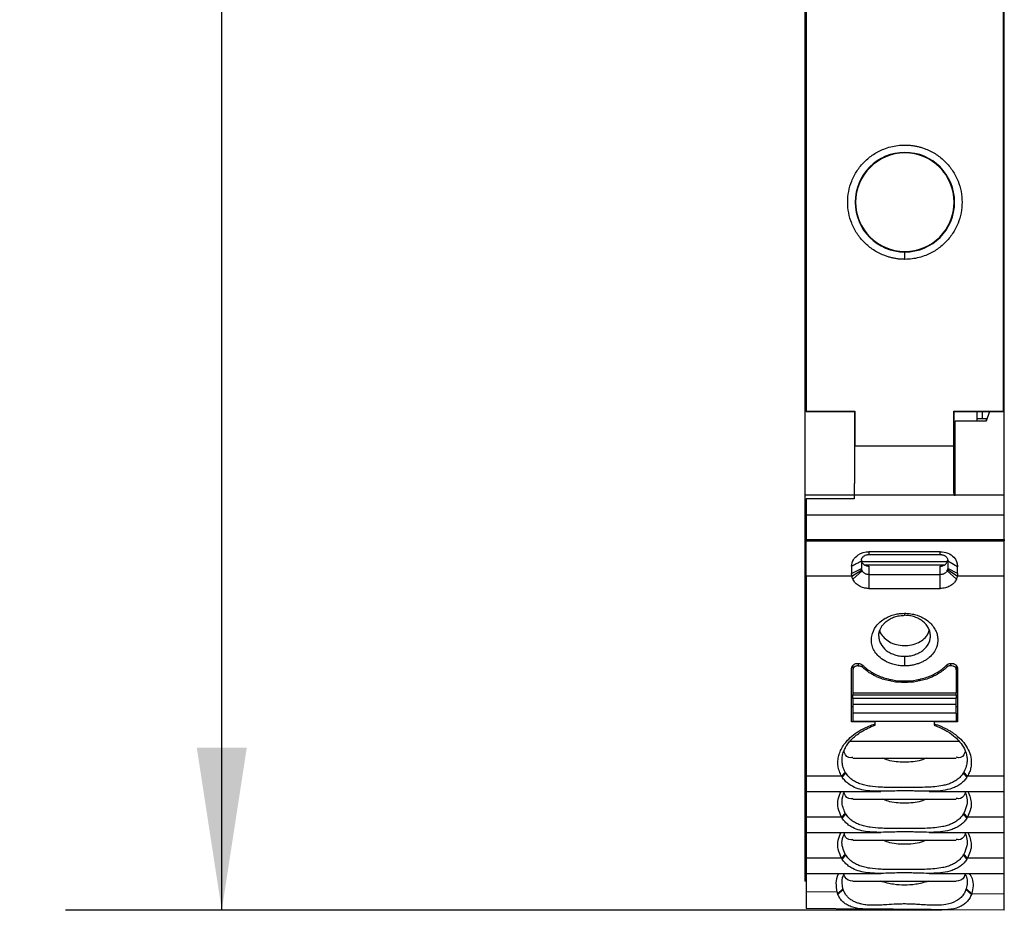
# Model space of a CAD drawing. Header units: millimetres. Extents: x 6 to 543, y 6 to 386.
# Tile 3 of 12: x 178 to 218, y 145 to 181. Entities that reach past the tile are written whole.
import ezdxf

# ---------------------------------------------------------------- set-up
doc = ezdxf.new("R2010")
doc.units = ezdxf.units.MM
doc.header["$LTSCALE"] = 2
doc.layers.add('DIMENSIONS', color=140, linetype='Continuous', lineweight=25)
doc.styles.add('SLDTEXTSTYLE0', font='TXT', dxfattribs={"width": 0.7})
doc.dimstyles.new('SLDDIMSTYLE1', dxfattribs={"dimtxt": 4.316016, "dimasz": 6.604, "dimexe": 0, "dimexo": 0.0625, "dimgap": 1.079004, "dimtad": 0, "dimtih": 1, "dimtoh": 1, "dimrnd": 1e-09, "dimzin": 12, "dimdsep": 46, "dimtxsty": 'SLDTEXTSTYLE0', "dimsah": 1, "dimcen": 0.09, "dimadec": 0, "dimazin": 3, "dimtfac": 1, "dimtofl": 0, "dimtmove": 0, "dimatfit": 3, "dimfxl": 0, "dimfrac": 2, "dimtolj": 1, "dimtzin": 12, "dimarcsym": 0})

# ---------------------------------------------------------------- blocks, each defined once
blk = doc.blocks.new('_D_1')
at = {"layer": 'DIMENSIONS'}
for p, q in [((215.604, 252.252), (180.01, 252.252)), ((186.36, 252.252), (186.36, 214.289)), ((179.947, 206.463), (178.498, 206.463)), ((178.498, 206.463), (178.498, 199.603)), ((192.772, 206.463), (194.222, 206.463)), ((194.222, 206.463), (194.222, 199.603)), ((178.498, 199.603), (179.947, 199.603)), ((194.222, 199.603), (192.772, 199.603)), ((186.36, 144.83), (186.36, 198.637)), ((215.604, 144.83), (180.01, 144.83))]:
    blk.add_line(p, q, dxfattribs=at)
for points in [[(186.36, 252.252), (185.344, 245.648), (187.376, 245.648)], [(186.36, 144.83), (187.376, 151.434), (185.344, 151.434)]]:
    blk.add_solid(points, dxfattribs=at)
at = {"layer": 'DIMENSIONS', "char_height": 4.2333, "attachment_point": 1, "style": 'SLDTEXTSTYLE0'}
for s, insert in [('107.4', (178.152, 212.886)), ('4.23', (179.947, 205.06))]:
    blk.add_mtext(s, dxfattribs=dict(at, insert=insert))

msp = doc.modelspace()

# ---------------------------------------------------------------- linework, layer by layer
for p, q in [((210.101, 208.258), (210.101, 165.094)), ((218.11, 165.094), (218.11, 208.258)), ((210.044, 207.314), (210.044, 165.681)), ((210.067, 165.881), (210.067, 207.414)), ((218.144, 165.881), (218.144, 207.414)), ((214.106, 171.581), (214.106, 171.56)), ((210.044, 165.681), (210.044, 161.681)), ((210.083, 165.881), (210.067, 165.881)), ((218.144, 165.881), (218.128, 165.881)), ((218.144, 165.681), (218.144, 165.881)), ((218.144, 161.681), (218.144, 165.681)), ((210.098, 165.078), (210.101, 165.094)), ((210.098, 165.078), (212.026, 165.078)), ((210.101, 165.094), (212.073, 165.094)), ((212.03, 165.064), (212.026, 165.078)), ((212.068, 165.064), (212.03, 165.064)), ((212.073, 165.094), (212.068, 165.064)), ((212.073, 165.094), (212.073, 163.681)), ((216.088, 165.094), (218.11, 165.094)), ((216.088, 163.681), (216.088, 165.094)), ((216.093, 165.064), (216.088, 165.094)), ((216.131, 165.064), (216.093, 165.064)), ((216.131, 165.064), (216.135, 165.078)), ((216.135, 165.078), (218.113, 165.078)), ((217.044, 164.691), (217.044, 165.078)), ((217.432, 164.79), (217.044, 164.79)), ((217.244, 165.078), (217.244, 164.79)), ((217.545, 165.078), (217.403, 164.691)), ((218.11, 165.094), (218.113, 165.078)), ((217.044, 164.691), (216.144, 164.691)), ((216.144, 161.681), (216.144, 164.691)), ((217.403, 164.691), (217.044, 164.691)), ((216.088, 163.681), (212.073, 163.681)), ((212.056, 161.681), (210.044, 161.681)), ((210.044, 161.681), (210.044, 160.881)), ((212.044, 161.681), (212.044, 161.539)), ((216.106, 161.681), (212.056, 161.681)), ((216.106, 161.681), (216.144, 161.681)), ((218.144, 161.681), (216.144, 161.681)), ((218.144, 160.881), (218.144, 161.681)), ((210.094, 161.539), (210.094, 160.881)), ((212.044, 161.539), (210.094, 161.539)), ((210.044, 160.881), (210.044, 160.781)), ((210.094, 160.881), (210.044, 160.881)), ((210.094, 160.781), (210.044, 160.781)), ((210.044, 160.781), (210.044, 158.983)), ((210.094, 160.881), (218.144, 160.881)), ((210.094, 160.881), (210.094, 159.881)), ((218.144, 159.881), (218.144, 160.881)), ((210.094, 159.881), (218.144, 159.881)), ((210.094, 159.835), (210.094, 159.881)), ((210.094, 159.835), (218.144, 159.835)), ((210.094, 158.392), (210.094, 159.835)), ((218.144, 159.881), (218.144, 159.835)), ((218.144, 158.392), (218.144, 159.835)), ((215.544, 159.388), (212.644, 159.388)), ((212.644, 159.388), (212.644, 159.275)), ((212.644, 159.275), (215.544, 159.275)), ((215.544, 159.275), (215.544, 159.388)), ((210.044, 158.983), (210.044, 151.691)), ((210.094, 158.983), (210.044, 158.983)), ((211.944, 158.798), (211.944, 158.501)), ((212.344, 158.951), (212.344, 158.713)), ((215.829, 158.983), (212.359, 158.983)), ((212.458, 158.862), (215.731, 158.862)), ((212.644, 158.805), (212.644, 158.46)), ((215.544, 158.46), (215.544, 158.805)), ((216.244, 158.781), (215.844, 159.005)), ((215.844, 158.951), (215.844, 158.713)), ((216.244, 158.501), (216.244, 158.781)), ((211.953, 158.392), (210.094, 158.392)), ((210.094, 158.392), (210.094, 150.278)), ((211.944, 158.501), (212.344, 158.706)), ((211.953, 158.392), (212.351, 158.66)), ((212.371, 158.609), (211.992, 158.269)), ((212.344, 158.706), (212.344, 158.713)), ((212.644, 158.46), (212.644, 157.896)), ((212.644, 158.46), (215.544, 158.46)), ((215.544, 157.896), (215.544, 158.46)), ((216.196, 158.269), (215.817, 158.609)), ((216.236, 158.392), (215.837, 158.66)), ((215.844, 158.713), (215.844, 158.706)), ((216.244, 158.501), (215.844, 158.706)), ((218.144, 158.392), (216.236, 158.392)), ((218.144, 150.278), (218.144, 158.392)), ((212.644, 157.896), (215.544, 157.896)), ((214.092, 156.888), (214.095, 156.807)), ((211.994, 154.776), (211.994, 154.592)), ((212.213, 154.852), (212.213, 154.761)), ((212.382, 154.698), (212.382, 154.787)), ((214.094, 155.144), (214.094, 154.753)), ((215.806, 154.787), (215.806, 154.698)), ((215.976, 154.761), (215.976, 154.852)), ((216.194, 154.776), (216.194, 154.592)), ((211.944, 152.484), (211.944, 154.662)), ((211.994, 154.592), (211.994, 153.653)), ((216.194, 154.592), (216.194, 153.653)), ((216.244, 154.662), (216.244, 152.484)), ((211.994, 153.653), (216.194, 153.653)), ((211.994, 153.653), (211.994, 153.574)), ((211.994, 153.574), (216.194, 153.574)), ((211.994, 153.431), (211.994, 153.574)), ((216.194, 153.574), (216.194, 153.653)), ((216.194, 153.574), (216.194, 153.431)), ((216.194, 153.431), (211.994, 153.431)), ((211.994, 153.431), (211.994, 153.179)), ((216.194, 153.179), (211.994, 153.179)), ((211.994, 153.179), (211.994, 152.834)), ((216.194, 153.179), (216.194, 153.431)), ((216.194, 152.834), (216.194, 153.179)), ((211.994, 153.092), (211.944, 153.092)), ((216.194, 152.834), (211.994, 152.834)), ((211.994, 152.834), (211.994, 152.492)), ((216.244, 153.092), (216.194, 153.092)), ((216.194, 152.834), (216.194, 152.492)), ((212.894, 152.484), (211.944, 152.484)), ((216.194, 152.492), (211.994, 152.492)), ((212.894, 152.484), (212.894, 152.492)), ((212.894, 152.403), (212.894, 152.484)), ((212.894, 152.347), (212.894, 152.403)), ((215.294, 152.492), (215.294, 152.484)), ((215.294, 152.484), (215.294, 152.403)), ((216.244, 152.484), (215.294, 152.484)), ((215.294, 152.403), (215.294, 152.347)), ((210.044, 151.691), (210.044, 151.012)), ((210.094, 151.691), (210.044, 151.691)), ((211.876, 151.691), (216.312, 151.691)), ((210.044, 151.012), (210.094, 151.012)), ((210.044, 151.012), (210.044, 150.025)), ((211.993, 151.012), (216.194, 151.012)), ((211.684, 150.442), (211.536, 150.278)), ((211.562, 150.234), (211.709, 150.402)), ((216.479, 150.403), (216.626, 150.234)), ((216.653, 150.278), (216.503, 150.444)), ((210.044, 150.025), (210.044, 149.346)), ((210.094, 150.025), (210.044, 150.025)), ((211.536, 150.278), (210.094, 150.278)), ((210.094, 150.278), (210.094, 149.66)), ((218.144, 150.278), (216.653, 150.278)), ((218.144, 149.66), (218.144, 150.278)), ((210.094, 149.682), (210.094, 148.613)), ((210.094, 149.66), (213.135, 149.66)), ((215.096, 149.66), (218.144, 149.66)), ((218.144, 148.613), (218.144, 149.66)), ((210.044, 149.346), (210.094, 149.346)), ((210.044, 149.346), (210.044, 148.359)), ((211.993, 149.346), (216.194, 149.346)), ((211.684, 148.777), (211.536, 148.613)), ((216.653, 148.613), (216.503, 148.779)), ((211.536, 148.613), (210.094, 148.613)), ((210.094, 148.613), (210.094, 147.995)), ((211.562, 148.569), (211.709, 148.736)), ((216.479, 148.737), (216.626, 148.568)), ((218.144, 148.613), (216.653, 148.613)), ((218.144, 147.995), (218.144, 148.613)), ((210.044, 148.359), (210.044, 147.681)), ((210.094, 148.359), (210.044, 148.359)), ((210.094, 148.017), (210.094, 146.947)), ((210.094, 147.995), (213.135, 147.995)), ((215.096, 147.995), (218.144, 147.995)), ((218.144, 146.947), (218.144, 147.995)), ((210.044, 147.681), (210.094, 147.681)), ((210.044, 147.681), (210.044, 146.694)), ((211.993, 147.681), (216.194, 147.681)), ((211.536, 146.947), (210.094, 146.947)), ((210.094, 146.947), (210.094, 146.329)), ((211.684, 147.111), (211.536, 146.947)), ((211.562, 146.903), (211.709, 147.07)), ((216.479, 147.072), (216.626, 146.903)), ((216.653, 146.947), (216.503, 147.113)), ((218.144, 146.947), (216.653, 146.947)), ((218.144, 146.329), (218.144, 146.947)), ((210.044, 146.694), (210.044, 146.015)), ((210.094, 146.694), (210.044, 146.694)), ((210.094, 146.015), (210.044, 146.015)), ((210.094, 146.329), (213.135, 146.329)), ((210.094, 146.329), (210.094, 145.578)), ((211.995, 146.015), (216.192, 146.015)), ((215.096, 146.329), (218.144, 146.329)), ((218.144, 145.5), (218.144, 146.329)), ((211.35, 145.565), (210.094, 145.578)), ((211.592, 145.707), (211.371, 145.502)), ((211.602, 145.676), (211.384, 145.469)), ((216.807, 145.466), (216.585, 145.677)), ((216.595, 145.709), (216.819, 145.5)), ((216.823, 145.513), (218.144, 145.5)), ((212.52, 144.879), (210.094, 144.9)), ((218.144, 144.83), (215.655, 144.851))]:
    msp.add_line(p, q)
for radius, start, end in [(2.021, 90, 270), (2, 90, 270), (2.021, 270, 90), (2, 270, 90)]:
    msp.add_arc((214.106, 173.581), radius, start, end)
msp.add_ellipse((212.056, 163.681), major_axis=(0, 2), ratio=0.008727, start_param=4.712389, end_param=5.475984)
for points, knots in [([(214.106, 171.26), (214.057, 171.261), (213.959, 171.263), (213.814, 171.277), (213.67, 171.3), (213.529, 171.331), (213.388, 171.372), (213.148, 171.459), (212.822, 171.627), (212.453, 171.929), (212.151, 172.298), (211.939, 172.71), (211.811, 173.144), (211.771, 173.581), (211.811, 174.019), (211.938, 174.452), (212.151, 174.865), (212.453, 175.234), (212.822, 175.536), (213.191, 175.726), (213.527, 175.835), (213.814, 175.892), (214.008, 175.899), (214.106, 175.902)], [0, 0, 0, 0, 0.0201449, 0.0401343, 0.0600475, 0.0799647, 0.0999661, 0.1201308, 0.1850753, 0.2500933, 0.3150378, 0.3800559, 0.4400059, 0.5000289, 0.559979, 0.6200019, 0.6849464, 0.7499644, 0.8149089, 0.879927, 0.9200424, 0.9598528, 1, 1, 1, 1]), ([(214.106, 175.902), (214.154, 175.902), (214.252, 175.9), (214.397, 175.886), (214.541, 175.863), (214.682, 175.831), (214.823, 175.791), (215.063, 175.704), (215.389, 175.536), (215.758, 175.234), (216.06, 174.865), (216.273, 174.453), (216.4, 174.019), (216.44, 173.582), (216.4, 173.144), (216.273, 172.711), (216.06, 172.298), (215.758, 171.929), (215.389, 171.627), (215.02, 171.436), (214.684, 171.327), (214.397, 171.271), (214.203, 171.264), (214.106, 171.26)], [0, 0, 0, 0, 0.020145, 0.040134, 0.060047, 0.079965, 0.099966, 0.120131, 0.185075, 0.250093, 0.315038, 0.380056, 0.440006, 0.500029, 0.559979, 0.620002, 0.684946, 0.749964, 0.814909, 0.879927, 0.920042, 0.959853, 1, 1, 1, 1]), ([(214.106, 171.26), (214.106, 171.339), (214.106, 171.415), (214.106, 171.527), (214.106, 171.559), (214.106, 171.56)], [0, 0, 0, 0, 0.5, 0.5, 1, 1, 1, 1]), ([(210.098, 165.078), (210.098, 165.113), (210.097, 165.184), (210.097, 165.283), (210.096, 165.375), (210.095, 165.459), (210.094, 165.537), (210.093, 165.608), (210.091, 165.687), (210.09, 165.767), (210.088, 165.833), (210.086, 165.874), (210.084, 165.879), (210.083, 165.881)], [0, 0, 0, 0, 0.072127, 0.143546, 0.214543, 0.285405, 0.356424, 0.427888, 0.500081, 0.625786, 0.749973, 0.874194, 1, 1, 1, 1]), ([(218.113, 165.078), (218.113, 165.113), (218.114, 165.184), (218.114, 165.283), (218.115, 165.375), (218.116, 165.459), (218.117, 165.537), (218.118, 165.608), (218.12, 165.687), (218.121, 165.767), (218.123, 165.833), (218.125, 165.874), (218.127, 165.879), (218.128, 165.881)], [0, 0, 0, 0, 0.072127, 0.143546, 0.214543, 0.285405, 0.356424, 0.427888, 0.500081, 0.625786, 0.749973, 0.874194, 1, 1, 1, 1]), ([(216.093, 165.064), (216.093, 165.029), (216.092, 164.958), (216.091, 164.843), (216.091, 164.724), (216.09, 164.6), (216.09, 164.474), (216.089, 164.344), (216.089, 164.213), (216.088, 164.08), (216.088, 163.947), (216.088, 163.814), (216.088, 163.726), (216.088, 163.681)], [0, 0, 0, 0, 0.095173, 0.189493, 0.28296, 0.375575, 0.467336, 0.558245, 0.648302, 0.737505, 0.825856, 0.913354, 1, 1, 1, 1]), ([(217.403, 164.691), (217.409, 164.707), (217.421, 164.737), (217.428, 164.77), (217.427, 164.788), (217.421, 164.789), (217.418, 164.789)], [0, 0, 0, 0, 0.277272, 0.544021, 0.806088, 1, 1, 1, 1]), ([(212.056, 161.681), (212.056, 161.682), (212.057, 161.684), (212.058, 161.698), (212.059, 161.721), (212.06, 161.751), (212.061, 161.789), (212.062, 161.834), (212.063, 161.886), (212.064, 161.943), (212.065, 162.006), (212.065, 162.074), (212.066, 162.146), (212.067, 162.222), (212.068, 162.302), (212.068, 162.384), (212.069, 162.468), (212.069, 162.554), (212.07, 162.642), (212.07, 162.731), (212.071, 162.82), (212.071, 162.91), (212.072, 162.999), (212.072, 163.088), (212.072, 163.177), (212.072, 163.264), (212.073, 163.351), (212.073, 163.436), (212.073, 163.519), (212.073, 163.601), (212.073, 163.655), (212.073, 163.681)], [0, 0, 0, 0, 0.043578, 0.0865063, 0.1287851, 0.1704143, 0.2113939, 0.2517238, 0.2914041, 0.3304348, 0.3688158, 0.4065472, 0.4436289, 0.4800609, 0.5158432, 0.5509759, 0.5854589, 0.6192922, 0.6524757, 0.6850096, 0.7168937, 0.7481282, 0.7787129, 0.8086478, 0.8379331, 0.8665686, 0.8945544, 0.9218904, 0.9485767, 0.9746132, 1, 1, 1, 1]), ([(216.106, 161.681), (216.105, 161.682), (216.104, 161.684), (216.103, 161.698), (216.102, 161.721), (216.101, 161.751), (216.1, 161.789), (216.099, 161.834), (216.098, 161.886), (216.097, 161.943), (216.096, 162.006), (216.096, 162.074), (216.095, 162.146), (216.094, 162.222), (216.093, 162.302), (216.093, 162.384), (216.092, 162.468), (216.092, 162.554), (216.091, 162.642), (216.091, 162.731), (216.09, 162.82), (216.09, 162.91), (216.089, 162.999), (216.089, 163.088), (216.089, 163.177), (216.089, 163.264), (216.088, 163.351), (216.088, 163.436), (216.088, 163.519), (216.088, 163.601), (216.088, 163.655), (216.088, 163.681)], [0, 0, 0, 0, 0.043578, 0.086506, 0.128785, 0.170414, 0.211394, 0.251724, 0.291404, 0.330435, 0.368816, 0.406547, 0.443629, 0.480061, 0.515843, 0.550976, 0.585459, 0.619292, 0.652476, 0.68501, 0.716894, 0.748128, 0.778713, 0.808648, 0.837933, 0.866569, 0.894554, 0.92189, 0.948577, 0.974613, 1, 1, 1, 1]), ([(211.944, 158.798), (211.944, 158.974), (212.12, 159.28), (212.487, 159.388), (212.644, 159.388)], [0, 0, 0, 0, 0.897598, 1.570797, 1.570797, 1.570797, 1.570797]), ([(212.344, 159.052), (212.345, 159.065), (212.347, 159.09), (212.36, 159.126), (212.38, 159.158), (212.403, 159.185), (212.439, 159.216), (212.493, 159.247), (212.567, 159.27), (212.619, 159.273), (212.644, 159.275)], [0, 0, 0, 0, 0.1140649, 0.2219556, 0.3228364, 0.4158347, 0.5002428, 0.6745462, 0.8416585, 1, 1, 1, 1]), ([(215.544, 159.388), (215.754, 159.388), (216.116, 159.24), (216.244, 158.93), (216.244, 158.798), (216.244, 158.792), (216.244, 158.786), (216.244, 158.781)], [-1.599882, -1.599882, -1.599882, -1.599882, -0.702284, -0.029086, -0.029086, -0.029086, 0, 0, 0, 0]), ([(215.544, 159.275), (215.559, 159.274), (215.589, 159.273), (215.633, 159.265), (215.675, 159.253), (215.713, 159.236), (215.766, 159.206), (215.828, 159.146), (215.838, 159.086), (215.844, 159.052)], [0, 0, 0, 0, 0.094727, 0.189105, 0.282999, 0.376183, 0.468431, 0.708614, 1, 1, 1, 1]), ([(212.344, 159.005), (212.316, 158.99), (212.244, 158.951), (212.111, 158.883), (212.005, 158.829), (211.944, 158.798)], [0, 0, 0, 0, 0.208638, 0.541958, 1, 1, 1, 1]), ([(212.344, 159.058), (212.345, 159.043), (212.347, 159.013), (212.361, 158.969), (212.378, 158.942), (212.386, 158.929)], [0, 0, 0, 0, 0.335172, 0.664885, 1, 1, 1, 1]), ([(212.344, 159.052), (212.344, 159.045), (212.344, 159.031), (212.344, 159.014), (212.344, 159.005)], [0, 0, 0, 0, 0.471084, 1, 1, 1, 1]), ([(212.386, 158.929), (212.396, 158.916), (212.416, 158.891), (212.454, 158.86), (212.497, 158.836), (212.545, 158.818), (212.594, 158.807), (212.628, 158.805), (212.644, 158.805)], [0, 0, 0, 0, 0.172575, 0.342779, 0.510617, 0.676095, 0.839221, 1, 1, 1, 1]), ([(215.544, 158.805), (215.561, 158.805), (215.594, 158.807), (215.644, 158.818), (215.691, 158.836), (215.734, 158.86), (215.773, 158.891), (215.792, 158.916), (215.802, 158.929)], [0, 0, 0, 0, 0.160779, 0.323905, 0.489383, 0.657221, 0.827425, 1, 1, 1, 1]), ([(215.802, 158.929), (215.811, 158.942), (215.827, 158.969), (215.842, 159.013), (215.843, 159.043), (215.844, 159.058)], [0, 0, 0, 0, 0.335115, 0.664828, 1, 1, 1, 1]), ([(215.844, 159.052), (215.844, 159.045), (215.844, 159.031), (215.844, 159.014), (215.844, 159.005)], [0, 0, 0, 0, 0.469397, 1, 1, 1, 1]), ([(211.953, 158.392), (211.947, 158.422), (211.944, 158.453), (211.944, 158.484), (211.944, 158.489), (211.944, 158.495), (211.944, 158.501)], [-1.5998835, -1.5998835, -1.5998835, -1.5998835, -1.4432162, -1.4432162, -1.4432162, -1.414129, -1.414129, -1.414129, -1.414129]), ([(211.992, 158.269), (211.984, 158.289), (211.967, 158.329), (211.957, 158.371), (211.953, 158.392)], [0, 0, 0, 0, 0.500001, 1, 1, 1, 1]), ([(212.644, 158.46), (212.628, 158.461), (212.595, 158.462), (212.547, 158.472), (212.502, 158.489), (212.454, 158.515), (212.416, 158.547), (212.388, 158.581), (212.377, 158.599), (212.371, 158.609)], [0, 0, 0, 0, 0.1426524, 0.2856186, 0.4286459, 0.5716558, 0.7857046, 0.8918325, 1, 1, 1, 1]), ([(215.817, 158.609), (215.815, 158.604), (215.805, 158.587), (215.78, 158.554), (215.74, 158.519), (215.693, 158.492), (215.646, 158.473), (215.596, 158.462), (215.561, 158.461), (215.544, 158.46)], [0, 0, 0, 0, 0.053554, 0.199955, 0.399825, 0.549928, 0.700115, 0.850214, 1, 1, 1, 1]), ([(216.236, 158.392), (216.231, 158.371), (216.222, 158.329), (216.205, 158.289), (216.196, 158.269)], [0, 0, 0, 0, 0.499999, 1, 1, 1, 1]), ([(216.244, 158.501), (216.244, 158.495), (216.244, 158.489), (216.244, 158.484), (216.244, 158.453), (216.241, 158.422), (216.236, 158.392)], [-1.5998821, -1.5998821, -1.5998821, -1.5998821, -1.5707963, -1.5707963, -1.5707963, -1.4141289, -1.4141289, -1.4141289, -1.4141289]), ([(212.644, 157.896), (212.621, 157.897), (212.575, 157.898), (212.505, 157.908), (212.425, 157.925), (212.337, 157.954), (212.217, 158.012), (212.083, 158.11), (212.023, 158.216), (211.992, 158.269)], [0, 0, 0, 0, 0.082364, 0.165955, 0.251626, 0.378679, 0.503333, 0.74949, 1, 1, 1, 1]), ([(216.196, 158.269), (216.185, 158.247), (216.163, 158.203), (216.119, 158.143), (216.068, 158.089), (216.008, 158.04), (215.937, 157.995), (215.851, 157.954), (215.752, 157.922), (215.649, 157.9), (215.579, 157.897), (215.544, 157.896)], [0, 0, 0, 0, 0.102326, 0.201733, 0.299683, 0.397709, 0.497336, 0.621777, 0.748773, 0.876201, 1, 1, 1, 1]), ([(214.094, 154.753), (214.058, 154.754), (213.986, 154.755), (213.879, 154.765), (213.774, 154.782), (213.67, 154.805), (213.552, 154.839), (213.422, 154.889), (213.239, 154.982), (213.048, 155.121), (212.882, 155.318), (212.782, 155.525), (212.738, 155.741), (212.752, 156.031), (212.91, 156.381), (213.215, 156.644), (213.493, 156.78), (213.691, 156.842), (213.892, 156.881), (214.025, 156.886), (214.092, 156.888)], [0, 0, 0, 0, 0.025549, 0.050896, 0.076208, 0.101651, 0.12739, 0.165648, 0.204371, 0.28246, 0.350406, 0.417902, 0.482179, 0.54691, 0.676437, 0.803253, 0.854339, 0.905611, 0.95304, 1, 1, 1, 1]), ([(213.044, 155.967), (213.045, 155.995), (213.047, 156.049), (213.062, 156.126), (213.083, 156.196), (213.11, 156.259), (213.139, 156.316), (213.171, 156.365), (213.202, 156.408), (213.232, 156.445), (213.261, 156.476), (213.286, 156.501), (213.308, 156.521), (213.325, 156.537), (213.338, 156.548), (213.347, 156.555), (213.399, 156.597), (213.507, 156.668), (213.69, 156.747), (213.863, 156.789), (214, 156.805), (214.069, 156.806), (214.095, 156.807)], [0, 0, 0, 0, 0.064223, 0.123773, 0.178883, 0.229706, 0.27628, 0.318445, 0.356201, 0.38956, 0.418532, 0.443125, 0.463345, 0.479197, 0.490685, 0.49781, 0.500574, 0.625463, 0.750395, 0.875022, 0.952825, 1, 1, 1, 1]), ([(214.092, 156.888), (214.126, 156.888), (214.196, 156.887), (214.299, 156.877), (214.402, 156.86), (214.504, 156.837), (214.616, 156.804), (214.737, 156.759), (214.905, 156.674), (215.084, 156.55), (215.248, 156.378), (215.353, 156.207), (215.417, 156.036), (215.46, 155.8), (215.418, 155.536), (215.277, 155.276), (215.129, 155.118), (214.985, 155.009), (214.865, 154.938), (214.739, 154.877), (214.598, 154.825), (214.441, 154.785), (214.269, 154.758), (214.153, 154.755), (214.094, 154.753)], [0, 0, 0, 0, 0.024504, 0.048993, 0.073619, 0.09853, 0.123868, 0.157653, 0.192448, 0.263825, 0.323009, 0.381841, 0.43092, 0.48075, 0.594299, 0.664403, 0.735788, 0.771125, 0.807233, 0.842301, 0.876457, 0.917668, 0.958612, 1, 1, 1, 1]), ([(214.094, 155.144), (214.163, 155.144), (214.232, 155.149), (214.367, 155.17), (214.433, 155.186), (214.56, 155.227), (214.621, 155.252), (214.735, 155.312), (214.788, 155.346), (214.935, 155.461), (215.012, 155.551), (215.091, 155.7), (215.111, 155.752), (215.137, 155.858), (215.144, 155.912), (215.144, 156.02), (215.137, 156.075), (215.111, 156.182), (215.091, 156.234), (215.013, 156.386), (214.935, 156.48), (214.79, 156.597), (214.736, 156.632), (214.622, 156.694), (214.561, 156.72), (214.434, 156.763), (214.368, 156.779), (214.233, 156.801), (214.164, 156.807), (214.095, 156.807)], [0.5, 0.5, 0.5, 0.5, 0.53125, 0.53125, 0.5625, 0.5625, 0.59375, 0.59375, 0.625, 0.625, 0.6875, 0.6875, 0.71875, 0.71875, 0.75, 0.75, 0.78125, 0.78125, 0.8125, 0.8125, 0.875, 0.875, 0.90625, 0.90625, 0.9375, 0.9375, 0.96875, 0.96875, 1, 1, 1, 1]), ([(213.084, 156.184), (213.086, 156.176), (213.101, 156.087), (213.213, 155.937), (213.416, 155.755), (213.685, 155.63), (213.989, 155.571), (214.302, 155.583), (214.597, 155.664), (214.846, 155.809), (215.026, 155.989), (215.078, 156.128), (215.102, 156.19)], [0, 0, 0, 0, 0.010991, 0.125186, 0.235556, 0.348923, 0.462283, 0.572603, 0.68672, 0.798466, 0.910264, 1, 1, 1, 1]), ([(213.044, 155.967), (213.044, 155.967), (213.044, 155.966), (213.044, 155.911), (213.051, 155.857), (213.078, 155.751), (213.098, 155.7), (213.177, 155.55), (213.255, 155.459), (213.4, 155.346), (213.453, 155.312), (213.568, 155.252), (213.629, 155.227), (213.755, 155.186), (213.821, 155.17), (213.957, 155.149), (214.025, 155.144), (214.094, 155.144)], [0, 0, 0, 0, 0.0002474, 0.0002474, 0.0314974, 0.0314974, 0.0627474, 0.0627474, 0.1252474, 0.1252474, 0.1564974, 0.1564974, 0.1877474, 0.1877474, 0.2189974, 0.2189974, 0.2502474, 0.2502474, 0.2502474, 0.2502474]), ([(211.944, 154.662), (211.945, 154.675), (211.947, 154.702), (211.964, 154.74), (211.994, 154.78), (212.042, 154.819), (212.112, 154.847), (212.19, 154.858), (212.267, 154.849), (212.339, 154.824), (212.375, 154.794), (212.392, 154.779)], [0, 0, 0, 0, 0.084567, 0.167338, 0.252006, 0.377022, 0.501422, 0.62578, 0.750294, 0.874794, 1, 1, 1, 1]), ([(212.392, 154.779), (212.421, 154.751), (212.479, 154.695), (212.575, 154.618), (212.676, 154.545), (212.783, 154.478), (212.896, 154.417), (213.015, 154.361), (213.17, 154.297), (213.368, 154.233), (213.685, 154.163), (214.094, 154.127), (214.504, 154.163), (214.821, 154.233), (215.05, 154.307), (215.264, 154.4), (215.461, 154.509), (215.641, 154.635), (215.744, 154.731), (215.796, 154.779)], [0, 0, 0, 0, 0.035832, 0.071317, 0.106606, 0.141847, 0.177192, 0.212791, 0.248792, 0.312216, 0.376266, 0.500044, 0.623822, 0.687855, 0.751297, 0.814, 0.875816, 0.937547, 1, 1, 1, 1]), ([(215.796, 154.779), (215.808, 154.79), (215.83, 154.81), (215.874, 154.832), (215.929, 154.85), (215.999, 154.858), (216.076, 154.847), (216.146, 154.819), (216.2, 154.776), (216.238, 154.722), (216.242, 154.682), (216.244, 154.662)], [0, 0, 0, 0, 0.084316, 0.166484, 0.250271, 0.374688, 0.49916, 0.623482, 0.748584, 0.874321, 1, 1, 1, 1]), ([(212.213, 154.761), (212.198, 154.761), (212.169, 154.759), (212.128, 154.749), (212.09, 154.733), (212.046, 154.705), (212.003, 154.658), (211.997, 154.614), (211.994, 154.592)], [0, 0, 0, 0, 0.128145, 0.250964, 0.373529, 0.500943, 0.750151, 1, 1, 1, 1]), ([(212.213, 154.761), (212.228, 154.76), (212.26, 154.759), (212.305, 154.746), (212.348, 154.727), (212.371, 154.708), (212.382, 154.698)], [0, 0, 0, 0, 0.237884, 0.483725, 0.737707, 1, 1, 1, 1]), ([(215.806, 154.698), (215.779, 154.673), (215.724, 154.623), (215.635, 154.552), (215.54, 154.486), (215.441, 154.424), (215.326, 154.36), (215.196, 154.298), (215.025, 154.229), (214.82, 154.165), (214.503, 154.097), (214.094, 154.061), (213.685, 154.097), (213.368, 154.165), (213.163, 154.229), (212.992, 154.298), (212.808, 154.386), (212.594, 154.513), (212.453, 154.637), (212.382, 154.698)], [0, 0, 0, 0, 0.032845, 0.065573, 0.098299, 0.131133, 0.164189, 0.206708, 0.248891, 0.312253, 0.376338, 0.500061, 0.623785, 0.687851, 0.751231, 0.793402, 0.835933, 0.918126, 1, 1, 1, 1]), ([(215.976, 154.761), (215.959, 154.76), (215.927, 154.759), (215.881, 154.746), (215.839, 154.726), (215.817, 154.708), (215.806, 154.698)], [0, 0, 0, 0, 0.24979, 0.498423, 0.748905, 1, 1, 1, 1]), ([(216.194, 154.592), (216.193, 154.603), (216.192, 154.625), (216.18, 154.657), (216.159, 154.686), (216.123, 154.72), (216.063, 154.754), (216.005, 154.759), (215.976, 154.761)], [0, 0, 0, 0, 0.128039, 0.250995, 0.373816, 0.501464, 0.750179, 1, 1, 1, 1]), ([(211.536, 150.278), (211.518, 150.312), (211.483, 150.378), (211.442, 150.481), (211.412, 150.584), (211.392, 150.688), (211.383, 150.794), (211.385, 150.9), (211.401, 151.04), (211.445, 151.213), (211.536, 151.412), (211.661, 151.604), (211.838, 151.805), (212.08, 152.01), (212.364, 152.183), (212.639, 152.313), (212.809, 152.373), (212.894, 152.403)], [0, 0, 0, 0, 0.044259, 0.087929, 0.13118, 0.17419, 0.217135, 0.260195, 0.303549, 0.386388, 0.469301, 0.550047, 0.630337, 0.740181, 0.851193, 0.925681, 1, 1, 1, 1]), ([(215.294, 152.403), (215.341, 152.387), (215.434, 152.355), (215.569, 152.301), (215.698, 152.243), (215.821, 152.179), (215.94, 152.111), (216.052, 152.039), (216.23, 151.911), (216.449, 151.711), (216.653, 151.427), (216.78, 151.125), (216.813, 150.856), (216.791, 150.632), (216.742, 150.451), (216.682, 150.336), (216.653, 150.278)], [0, 0, 0, 0, 0.040752, 0.081138, 0.121291, 0.161344, 0.201434, 0.241696, 0.282264, 0.403584, 0.526036, 0.649368, 0.773285, 0.848934, 0.924191, 1, 1, 1, 1]), ([(211.684, 150.442), (211.668, 150.473), (211.635, 150.534), (211.599, 150.629), (211.573, 150.723), (211.557, 150.818), (211.551, 150.912), (211.555, 151.005), (211.567, 151.097), (211.589, 151.188), (211.618, 151.277), (211.663, 151.385), (211.735, 151.515), (211.844, 151.665), (211.977, 151.807), (212.139, 151.948), (212.34, 152.089), (212.595, 152.23), (212.793, 152.307), (212.894, 152.347)], [0, 0, 0, 0, 0.046928, 0.093153, 0.138568, 0.183068, 0.226717, 0.26957, 0.311675, 0.353088, 0.393823, 0.433694, 0.501213, 0.575208, 0.648647, 0.716345, 0.801637, 0.898381, 1, 1, 1, 1]), ([(215.294, 152.347), (215.338, 152.331), (215.428, 152.297), (215.563, 152.238), (215.704, 152.168), (215.912, 152.048), (216.133, 151.886), (216.364, 151.648), (216.545, 151.376), (216.629, 151.103), (216.638, 150.867), (216.607, 150.661), (216.54, 150.521), (216.503, 150.444)], [0, 0, 0, 0, 0.043106, 0.089793, 0.140205, 0.194616, 0.32576, 0.419799, 0.559327, 0.709155, 0.790668, 0.884936, 1, 1, 1, 1]), ([(211.993, 151.038), (211.964, 151.03), (211.83, 150.996), (211.674, 151.103), (211.639, 151.258), (211.635, 151.274)], [0, 0, 0, 0, 0.199115, 0.914752, 1, 1, 1, 1]), ([(216.554, 151.283), (216.551, 151.265), (216.517, 151.108), (216.36, 150.995), (216.225, 151.033), (216.194, 151.041)], [0, 0, 0, 0, 0.090009, 0.793922, 1, 1, 1, 1]), ([(214.984, 151.012), (214.912, 150.98), (214.639, 150.858), (214.094, 150.837), (213.548, 150.858), (213.275, 150.98), (213.203, 151.012)], [0, 0, 0, 0, 0.131512, 0.5, 0.868488, 1, 1, 1, 1]), ([(216.479, 150.403), (216.462, 150.378), (216.428, 150.327), (216.369, 150.259), (216.305, 150.196), (216.236, 150.14), (216.162, 150.089), (216.084, 150.044), (216.002, 150.004), (215.917, 149.97), (215.83, 149.94), (215.74, 149.915), (215.578, 149.877), (215.342, 149.844), (215.001, 149.824), (214.631, 149.818), (214.236, 149.816), (213.813, 149.815), (213.448, 149.817), (213.056, 149.827), (212.752, 149.853), (212.476, 149.905), (212.28, 149.963), (212.102, 150.041), (211.946, 150.139), (211.812, 150.256), (211.743, 150.354), (211.709, 150.402)], [0, 0, 0, 0, 0.020742, 0.04157, 0.062486, 0.083478, 0.104524, 0.125555, 0.146475, 0.167259, 0.187872, 0.208277, 0.228428, 0.294988, 0.354163, 0.419183, 0.481317, 0.535952, 0.609328, 0.65362, 0.740026, 0.784885, 0.829897, 0.874433, 0.917627, 0.959474, 1, 1, 1, 1]), ([(216.626, 150.234), (216.609, 150.209), (216.574, 150.158), (216.514, 150.089), (216.447, 150.024), (216.374, 149.964), (216.267, 149.891), (216.121, 149.815), (215.881, 149.731), (215.575, 149.674), (215.189, 149.656), (214.828, 149.664), (214.521, 149.673), (214.28, 149.678), (214.01, 149.68), (213.685, 149.674), (213.316, 149.662), (212.945, 149.657), (212.594, 149.678), (212.271, 149.738), (212.017, 149.833), (211.821, 149.952), (211.674, 150.078), (211.599, 150.183), (211.562, 150.234)], [0, 0, 0, 0, 0.019654, 0.039729, 0.060264, 0.081294, 0.102853, 0.145967, 0.189822, 0.264899, 0.333891, 0.400838, 0.441711, 0.473054, 0.505861, 0.55728, 0.612657, 0.674059, 0.742057, 0.806773, 0.871341, 0.915948, 0.958729, 1, 1, 1, 1]), ([(211.536, 148.613), (211.483, 148.73), (211.377, 148.965), (211.37, 149.326), (211.467, 149.555), (211.512, 149.66)], [0, 0, 0, 0, 0.352335, 0.700347, 1, 1, 1, 1]), ([(211.684, 148.777), (211.618, 148.931), (211.497, 149.215), (211.6, 149.521), (211.647, 149.66)], [0, 0, 0, 0, 0.545494, 1, 1, 1, 1]), ([(211.993, 149.372), (211.964, 149.365), (211.83, 149.33), (211.674, 149.437), (211.639, 149.592), (211.635, 149.608)], [0, 0, 0, 0, 0.1991941, 0.9151149, 1, 1, 1, 1]), ([(216.554, 149.617), (216.55, 149.599), (216.517, 149.442), (216.36, 149.329), (216.225, 149.367), (216.194, 149.375)], [0, 0, 0, 0, 0.0901045, 0.7939433, 1, 1, 1, 1]), ([(216.541, 149.66), (216.575, 149.57), (216.643, 149.387), (216.637, 149.085), (216.552, 148.889), (216.503, 148.779)], [0, 0, 0, 0, 0.299905, 0.60386, 1, 1, 1, 1]), ([(216.667, 149.66), (216.734, 149.489), (216.876, 149.131), (216.729, 148.791), (216.653, 148.613)], [0, 0, 0, 0, 0.477533, 1, 1, 1, 1]), ([(214.984, 149.346), (214.912, 149.314), (214.639, 149.193), (214.093, 149.171), (213.548, 149.193), (213.275, 149.314), (213.203, 149.346)], [0, 0, 0, 0, 0.131512, 0.5, 0.868488, 1, 1, 1, 1]), ([(216.626, 148.568), (216.609, 148.543), (216.574, 148.492), (216.514, 148.423), (216.447, 148.358), (216.374, 148.298), (216.267, 148.226), (216.121, 148.149), (215.881, 148.065), (215.575, 148.009), (215.189, 147.991), (214.828, 147.998), (214.521, 148.008), (214.28, 148.013), (214.01, 148.014), (213.685, 148.008), (213.316, 147.996), (212.945, 147.992), (212.594, 148.012), (212.271, 148.073), (212.017, 148.167), (211.821, 148.286), (211.674, 148.412), (211.599, 148.517), (211.562, 148.569)], [0, 0, 0, 0, 0.019654, 0.039729, 0.060264, 0.081294, 0.102853, 0.145967, 0.189822, 0.264899, 0.333891, 0.400838, 0.441711, 0.473054, 0.505861, 0.55728, 0.612657, 0.674059, 0.742057, 0.806773, 0.871341, 0.915948, 0.958729, 1, 1, 1, 1]), ([(216.479, 148.737), (216.462, 148.712), (216.428, 148.661), (216.369, 148.593), (216.306, 148.531), (216.236, 148.474), (216.162, 148.423), (216.084, 148.378), (216.002, 148.339), (215.917, 148.304), (215.83, 148.274), (215.74, 148.249), (215.578, 148.212), (215.342, 148.178), (215.001, 148.158), (214.631, 148.152), (214.237, 148.15), (213.814, 148.149), (213.449, 148.151), (213.056, 148.161), (212.752, 148.187), (212.476, 148.239), (212.28, 148.297), (212.102, 148.375), (211.946, 148.473), (211.812, 148.59), (211.743, 148.688), (211.709, 148.736)], [0, 0, 0, 0, 0.020731, 0.041551, 0.062461, 0.08345, 0.104494, 0.125527, 0.146451, 0.167241, 0.187862, 0.208277, 0.22844, 0.295047, 0.354268, 0.419174, 0.481223, 0.535835, 0.609144, 0.653703, 0.73993, 0.78478, 0.829791, 0.87434, 0.917555, 0.959434, 1, 1, 1, 1]), ([(211.536, 146.947), (211.483, 147.065), (211.377, 147.299), (211.37, 147.661), (211.467, 147.889), (211.512, 147.995)], [0, 0, 0, 0, 0.3523407, 0.7003586, 1, 1, 1, 1]), ([(211.684, 147.111), (211.607, 147.291), (211.485, 147.577), (211.621, 147.881), (211.671, 147.995)], [0, 0, 0, 0, 0.626765, 1, 1, 1, 1]), ([(216.541, 147.995), (216.575, 147.904), (216.643, 147.721), (216.637, 147.419), (216.552, 147.224), (216.503, 147.113)], [0, 0, 0, 0, 0.299528, 0.60364, 1, 1, 1, 1]), ([(216.667, 147.995), (216.734, 147.824), (216.876, 147.466), (216.729, 147.125), (216.653, 146.947)], [0, 0, 0, 0, 0.4775433, 1, 1, 1, 1]), ([(211.993, 147.707), (211.964, 147.699), (211.83, 147.665), (211.679, 147.763), (211.644, 147.906), (211.643, 147.912)], [0, 0, 0, 0, 0.210418, 0.966677, 1, 1, 1, 1]), ([(214.984, 147.681), (214.912, 147.649), (214.639, 147.527), (214.093, 147.505), (213.548, 147.527), (213.275, 147.649), (213.203, 147.681)], [0, 0, 0, 0, 0.131512, 0.5, 0.868488, 1, 1, 1, 1]), ([(216.554, 147.952), (216.55, 147.934), (216.517, 147.776), (216.36, 147.664), (216.225, 147.701), (216.194, 147.71)], [0, 0, 0, 0, 0.090013, 0.793923, 1, 1, 1, 1]), ([(216.626, 146.903), (216.609, 146.878), (216.574, 146.827), (216.514, 146.758), (216.447, 146.693), (216.374, 146.633), (216.267, 146.56), (216.121, 146.484), (215.881, 146.4), (215.575, 146.343), (215.189, 146.325), (214.828, 146.333), (214.521, 146.342), (214.28, 146.347), (214.01, 146.349), (213.685, 146.343), (213.316, 146.331), (212.945, 146.326), (212.594, 146.347), (212.271, 146.407), (212.017, 146.502), (211.821, 146.621), (211.674, 146.747), (211.599, 146.852), (211.562, 146.903)], [0, 0, 0, 0, 0.019654, 0.039729, 0.060264, 0.081294, 0.102853, 0.145967, 0.189822, 0.264899, 0.333891, 0.400838, 0.441711, 0.473054, 0.505861, 0.55728, 0.612657, 0.674059, 0.742057, 0.806773, 0.871341, 0.915948, 0.958729, 1, 1, 1, 1]), ([(216.479, 147.072), (216.462, 147.046), (216.428, 146.996), (216.369, 146.927), (216.305, 146.865), (216.236, 146.808), (216.162, 146.757), (216.083, 146.712), (216.001, 146.673), (215.917, 146.638), (215.829, 146.609), (215.739, 146.583), (215.577, 146.546), (215.34, 146.512), (214.998, 146.493), (214.628, 146.487), (214.233, 146.485), (213.81, 146.484), (213.447, 146.485), (213.055, 146.496), (212.751, 146.521), (212.475, 146.574), (212.279, 146.632), (212.101, 146.71), (211.945, 146.808), (211.811, 146.925), (211.742, 147.023), (211.709, 147.07)], [0, 0, 0, 0, 0.0207521, 0.0415943, 0.0625272, 0.0835394, 0.104609, 0.1256661, 0.1466156, 0.1674305, 0.1880775, 0.2085174, 0.2287058, 0.295384, 0.3547023, 0.4197532, 0.4818601, 0.5363575, 0.6097623, 0.6533502, 0.7402381, 0.7851356, 0.8301565, 0.8746696, 0.9178107, 0.9595795, 1, 1, 1, 1]), ([(211.35, 145.565), (211.335, 145.689), (211.305, 145.931), (211.338, 146.199), (211.427, 146.321), (211.433, 146.329)], [0, 0, 0, 0, 0.49016, 0.965005, 1, 1, 1, 1]), ([(211.592, 145.707), (211.559, 145.857), (211.513, 146.065), (211.627, 146.272), (211.658, 146.329)], [0, 0, 0, 0, 0.721343, 1, 1, 1, 1]), ([(211.995, 146.015), (211.864, 146.035), (211.702, 146.061), (211.649, 146.251), (211.639, 146.288)], [0, 0, 0, 0, 0.807336, 1, 1, 1, 1]), ([(215.064, 146.015), (214.885, 145.951), (214.711, 145.91), (214.385, 145.859), (214.233, 145.849), (213.954, 145.849), (213.802, 145.859), (213.476, 145.91), (213.302, 145.951), (213.123, 146.015)], [0, 0, 0, 0, 0.25, 0.25, 0.5, 0.5, 0.75, 0.75, 1, 1, 1, 1]), ([(216.551, 146.296), (216.54, 146.256), (216.486, 146.062), (216.322, 146.036), (216.192, 146.015)], [0, 0, 0, 0, 0.204949, 1, 1, 1, 1]), ([(216.535, 146.329), (216.561, 146.281), (216.676, 146.075), (216.63, 145.868), (216.595, 145.709)], [0, 0, 0, 0, 0.230025, 1, 1, 1, 1]), ([(216.718, 146.329), (216.761, 146.26), (216.927, 145.995), (216.867, 145.718), (216.823, 145.513)], [0, 0, 0, 0, 0.261195, 1, 1, 1, 1]), ([(210.094, 145.578), (210.094, 145.542), (210.094, 145.471), (210.094, 145.377), (210.094, 145.292), (210.094, 145.219), (210.094, 145.155), (210.094, 145.1), (210.094, 145.054), (210.094, 145.016), (210.094, 144.985), (210.094, 144.96), (210.094, 144.94), (210.094, 144.926), (210.094, 144.915), (210.094, 144.907), (210.094, 144.903), (210.094, 144.9), (210.094, 144.9), (210.094, 144.9)], [0, 0, 0, 0, 0.084405, 0.16617, 0.245101, 0.32103, 0.393818, 0.463348, 0.529532, 0.592298, 0.651599, 0.707402, 0.759691, 0.808462, 0.853721, 0.895481, 0.933764, 0.968595, 1, 1, 1, 1]), ([(216.585, 145.677), (216.576, 145.652), (216.558, 145.6), (216.521, 145.527), (216.475, 145.455), (216.42, 145.387), (216.355, 145.322), (216.279, 145.262), (216.104, 145.152), (215.821, 145.063), (215.433, 145.027), (215.11, 145.034), (214.835, 145.053), (214.595, 145.07), (214.374, 145.081), (214.171, 145.086), (213.978, 145.086), (213.697, 145.078), (213.397, 145.056), (213.055, 145.033), (212.831, 145.029), (212.628, 145.038), (212.497, 145.051), (212.349, 145.078), (212.221, 145.112), (212.095, 145.158), (211.972, 145.22), (211.857, 145.299), (211.753, 145.399), (211.662, 145.521), (211.622, 145.624), (211.602, 145.676)], [0, 0, 0, 0, 0.0163313, 0.0336305, 0.051952, 0.0713544, 0.0918868, 0.1134903, 0.1361477, 0.2307369, 0.3030518, 0.3614869, 0.3993175, 0.4353514, 0.4670922, 0.4890152, 0.5143419, 0.5411182, 0.5986653, 0.6421327, 0.7053124, 0.7178475, 0.7558307, 0.7817037, 0.8091806, 0.8381329, 0.8684075, 0.8998447, 0.9322919, 0.9656613, 1, 1, 1, 1]), ([(212.52, 144.879), (212.475, 144.88), (212.386, 144.882), (212.26, 144.894), (212.141, 144.913), (212.03, 144.939), (211.928, 144.971), (211.809, 145.021), (211.683, 145.093), (211.558, 145.199), (211.457, 145.322), (211.408, 145.421), (211.384, 145.469)], [0, 0, 0, 0, 0.088829, 0.17546, 0.259915, 0.342215, 0.422387, 0.500456, 0.63349, 0.760872, 0.882914, 1, 1, 1, 1]), ([(216.807, 145.466), (216.796, 145.439), (216.773, 145.383), (216.73, 145.307), (216.68, 145.236), (216.606, 145.152), (216.5, 145.062), (216.343, 144.97), (216.149, 144.901), (215.917, 144.857), (215.743, 144.853), (215.655, 144.851)], [0, 0, 0, 0, 0.061869, 0.124784, 0.188828, 0.254082, 0.374755, 0.504197, 0.66425, 0.829403, 1, 1, 1, 1]), ([(218.144, 144.83), (218.144, 144.83), (218.144, 144.832), (218.144, 144.846), (218.144, 144.876), (218.144, 144.928), (218.144, 145.009), (218.144, 145.128), (218.144, 145.288), (218.144, 145.428), (218.144, 145.5)], [0, 0, 0, 0, 0.070841, 0.157284, 0.259529, 0.37764, 0.511452, 0.660476, 0.823798, 1, 1, 1, 1]), ([(215.655, 144.851), (215.588, 144.852), (215.461, 144.853), (215.271, 144.855), (215.093, 144.856), (214.928, 144.858), (214.73, 144.86), (214.493, 144.862), (214.171, 144.864), (213.85, 144.867), (213.546, 144.87), (213.233, 144.873), (212.96, 144.875), (212.71, 144.877), (212.586, 144.878), (212.52, 144.879)], [0, 0, 0, 0, 0.075572, 0.144176, 0.205926, 0.260973, 0.309536, 0.393268, 0.468318, 0.567728, 0.640872, 0.724774, 0.857744, 0.923591, 1, 1, 1, 1])]:
    msp.add_open_spline(points, degree=3, knots=knots)
for points in [[(212.351, 158.66), (212.347, 158.675), (212.345, 158.69), (212.344, 158.706)], [(212.351, 158.66), (212.356, 158.642), (212.362, 158.625), (212.371, 158.609)], [(215.817, 158.609), (215.826, 158.625), (215.833, 158.642), (215.837, 158.66)], [(215.844, 158.706), (215.843, 158.69), (215.841, 158.675), (215.837, 158.66)], [(211.684, 150.442), (211.692, 150.429), (211.7, 150.415), (211.709, 150.402)], [(216.479, 150.403), (216.487, 150.417), (216.495, 150.43), (216.503, 150.444)], [(211.562, 150.234), (211.553, 150.249), (211.545, 150.263), (211.536, 150.278)], [(216.653, 150.278), (216.644, 150.263), (216.635, 150.248), (216.626, 150.234)], [(211.684, 148.777), (211.692, 148.763), (211.7, 148.749), (211.709, 148.736)], [(216.479, 148.737), (216.487, 148.751), (216.495, 148.765), (216.503, 148.779)], [(211.562, 148.569), (211.553, 148.583), (211.545, 148.598), (211.536, 148.613)], [(216.653, 148.613), (216.644, 148.598), (216.635, 148.583), (216.626, 148.568)], [(211.562, 146.903), (211.553, 146.918), (211.545, 146.932), (211.536, 146.947)], [(211.684, 147.111), (211.692, 147.098), (211.7, 147.084), (211.709, 147.07)], [(216.479, 147.072), (216.487, 147.085), (216.495, 147.099), (216.503, 147.113)], [(216.653, 146.947), (216.644, 146.932), (216.635, 146.917), (216.626, 146.903)], [(211.602, 145.676), (211.598, 145.686), (211.595, 145.697), (211.592, 145.707)], [(216.595, 145.709), (216.592, 145.698), (216.589, 145.688), (216.585, 145.677)], [(211.35, 145.565), (211.357, 145.544), (211.363, 145.523), (211.371, 145.502)], [(211.384, 145.469), (211.38, 145.48), (211.375, 145.491), (211.371, 145.502)], [(216.819, 145.5), (216.815, 145.489), (216.811, 145.478), (216.807, 145.466)], [(216.823, 145.513), (216.822, 145.509), (216.82, 145.504), (216.819, 145.5)]]:
    msp.add_open_spline(points, degree=3)

# ---------------------------------------------------------------- dimensions: what is measured, and where the dimension line sits
at = {"layer": 'DIMENSIONS'}
dim = msp.add_linear_dim(base=(186.36, 144.83), p1=(218.144, 252.252), p2=(218.144, 144.83), angle=90, dimstyle='SLDDIMSTYLE1', dxfattribs=at)
dim.commit()
dim.dimension.update_dxf_attribs({"geometry": '_D_1', "text_midpoint": (186.36, 206.463), "dimtype": 160})

doc.saveas('drawing.dxf')
